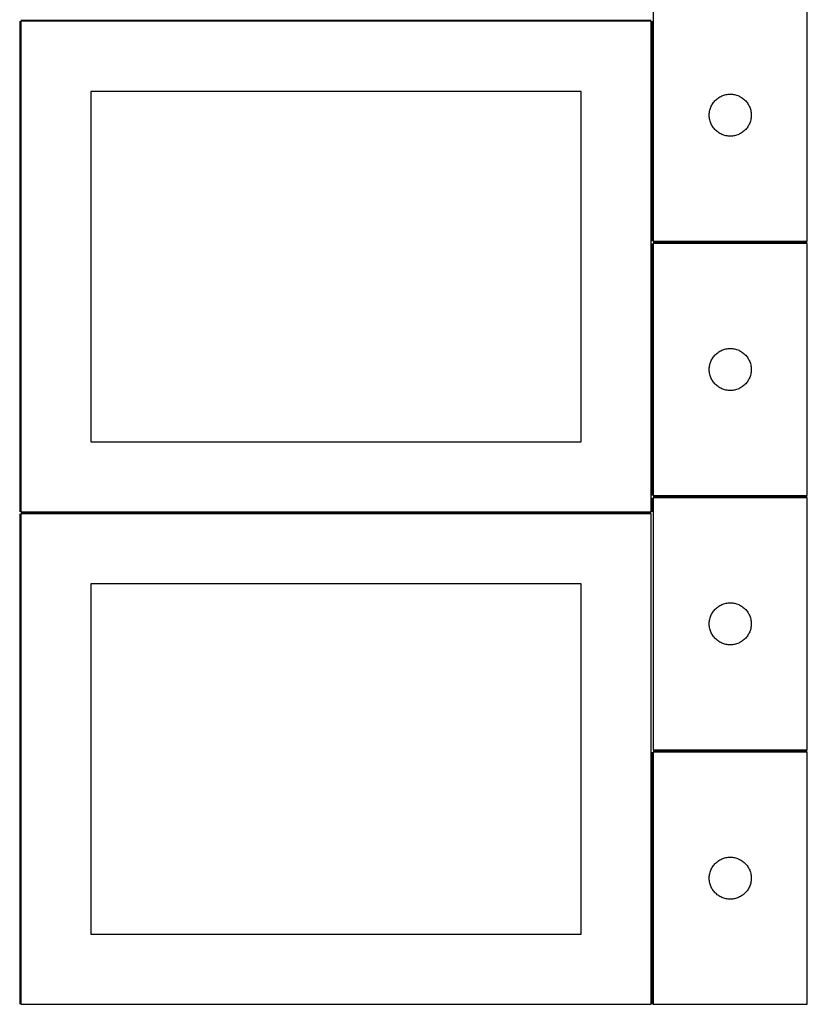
# Model space of a CAD drawing. Header units: millimetres. Extents: x 7 to 1493, y 7 to 2993.
# Tile 2 of 13: x 909 to 1471, y 7 to 709. Entities that reach past the tile are written whole.
import ezdxf

# ---------------------------------------------------------------- set-up
doc = ezdxf.new("R2010")
doc.units = ezdxf.units.MM
doc.layers.add('COMMON', color=5, linetype='CONTINUOUS', true_color=0x0000ff)
doc.layers.add('CUT', color=7, linetype='CONTINUOUS', true_color=0x000000)

msp = doc.modelspace()

# ---------------------------------------------------------------- linework, layer by layer
at = {"layer": 'COMMON'}
for p, q in [((908.824235, 708.049512), (908.824235, 358.049512)), ((909.574236, 708.799512), (1359.574236, 708.799512)), ((1360.324236, 708.049512), (1360.324236, 551.049563)), ((1360.324236, 549.549562), (1360.324236, 369.549562)), ((1361.074237, 550.299562), (1471.074237, 550.299562)), ((1360.324236, 368.049561), (1360.324236, 358.049512)), ((1361.074237, 368.799561), (1471.074237, 368.799561)), ((908.799608, 356.549511), (908.799608, 6.549511)), ((909.574236, 357.299511), (1359.549609, 357.299511)), ((1360.299609, 186.549511), (1360.299609, 6.549511)), ((1361.074237, 187.299511), (1471.04961, 187.299511))]:
    msp.add_line(p, q, dxfattribs=at)
at = {"layer": 'CUT'}
for p, q in [((1361.074237, 731.049563), (1361.074237, 551.049563)), ((1471.074237, 551.049563), (1471.074237, 731.049563)), ((1359.574236, 708.049512), (909.574236, 708.049512)), ((909.574236, 708.049512), (909.574236, 358.049512)), ((1359.574236, 358.049512), (1359.574236, 708.049512)), ((1309.574236, 658.049512), (959.574236, 658.049512)), ((959.574236, 658.049512), (959.574236, 408.049512)), ((1309.574236, 408.049512), (1309.574236, 658.049512)), ((1407.38292, 653.274988), (1408.023794, 653.706196)), ((1408.023794, 653.706196), (1408.686016, 654.103842)), ((1408.686016, 654.103842), (1409.36783, 654.466869)), ((1409.36783, 654.466869), (1410.067428, 654.794317)), ((1410.067428, 654.794317), (1410.782955, 655.085315)), ((1410.782955, 655.085315), (1411.512514, 655.339094)), ((1411.512514, 655.339094), (1412.25417, 655.554979)), ((1412.25417, 655.554979), (1413.005956, 655.732398)), ((1413.005956, 655.732398), (1413.765878, 655.870881)), ((1413.765878, 655.870881), (1414.531922, 655.970061)), ((1414.531922, 655.970061), (1415.302055, 656.029674)), ((1415.302055, 656.029674), (1416.074237, 656.049563)), ((1416.074237, 656.049563), (1416.846418, 656.029674)), ((1416.846418, 656.029674), (1417.616552, 655.970061)), ((1417.616552, 655.970061), (1418.382595, 655.870881)), ((1418.382595, 655.870881), (1419.142518, 655.732398)), ((1419.142518, 655.732398), (1419.894303, 655.554979)), ((1419.894303, 655.554979), (1420.635959, 655.339094)), ((1420.635959, 655.339094), (1421.365518, 655.085315)), ((1421.365518, 655.085315), (1422.081045, 654.794317)), ((1422.081045, 654.794317), (1422.780644, 654.466869)), ((1422.780644, 654.466869), (1423.462458, 654.103842)), ((1423.462458, 654.103842), (1424.12468, 653.706196)), ((1424.12468, 653.706196), (1424.765553, 653.274988)), ((1401.906898, 645.977699), (1402.179377, 646.700481)), ((1402.179377, 646.700481), (1402.488703, 647.408279)), ((1402.488703, 647.408279), (1402.834055, 648.099214)), ((1402.834055, 648.099214), (1403.214517, 648.771455)), ((1403.214517, 648.771455), (1403.629081, 649.423219)), ((1403.629081, 649.423219), (1404.076648, 650.052777)), ((1404.076648, 650.052777), (1404.55603, 650.658461)), ((1404.55603, 650.658461), (1405.065956, 651.238663)), ((1405.065956, 651.238663), (1405.605074, 651.791846)), ((1405.605074, 651.791846), (1406.171955, 652.316542)), ((1406.171955, 652.316542), (1406.765094, 652.81136)), ((1406.765094, 652.81136), (1407.38292, 653.274988)), ((1424.765553, 653.274988), (1425.383379, 652.81136)), ((1425.383379, 652.81136), (1425.976518, 652.316542)), ((1425.976518, 652.316542), (1426.543399, 651.791846)), ((1426.543399, 651.791846), (1427.082517, 651.238663)), ((1427.082517, 651.238663), (1427.592443, 650.658461)), ((1427.592443, 650.658461), (1428.071825, 650.052777)), ((1428.071825, 650.052777), (1428.519392, 649.423219)), ((1428.519392, 649.423219), (1428.933956, 648.771455)), ((1428.933956, 648.771455), (1429.314419, 648.099214)), ((1429.314419, 648.099214), (1429.659771, 647.408279)), ((1429.659771, 647.408279), (1429.969096, 646.700481)), ((1429.969096, 646.700481), (1430.241575, 645.977699)), ((1401.07921, 641.435782), (1401.118974, 642.207195)), ((1401.07921, 640.663344), (1401.07921, 641.435782)), ((1401.118974, 639.891931), (1401.07921, 640.663344)), ((1401.118974, 642.207195), (1401.198397, 642.975538)), ((1401.198397, 639.123588), (1401.118974, 639.891931)), ((1401.198397, 642.975538), (1401.317267, 643.738774)), ((1401.317267, 643.738774), (1401.475271, 644.494879)), ((1401.475271, 644.494879), (1401.671989, 645.241847)), ((1401.671989, 645.241847), (1401.906898, 645.977699)), ((1430.241575, 645.977699), (1430.476485, 645.241847)), ((1430.476485, 645.241847), (1430.673202, 644.494879)), ((1430.673202, 644.494879), (1430.831206, 643.738774)), ((1430.831206, 643.738774), (1430.950077, 642.975538)), ((1430.950077, 642.975538), (1431.0295, 642.207195)), ((1431.0295, 639.891931), (1430.950077, 639.123588)), ((1431.0295, 642.207195), (1431.069264, 641.435782)), ((1431.069264, 640.663344), (1431.0295, 639.891931)), ((1431.069264, 641.435782), (1431.069264, 640.663344)), ((1401.317267, 638.360352), (1401.198397, 639.123588)), ((1401.475271, 637.604247), (1401.317267, 638.360352)), ((1401.671989, 636.857278), (1401.475271, 637.604247)), ((1401.906898, 636.121427), (1401.671989, 636.857278)), ((1402.179377, 635.398645), (1401.906898, 636.121427)), ((1402.488703, 634.690847), (1402.179377, 635.398645)), ((1402.834055, 633.999912), (1402.488703, 634.690847)), ((1403.214517, 633.327671), (1402.834055, 633.999912)), ((1403.629081, 632.675907), (1403.214517, 633.327671)), ((1404.076648, 632.046349), (1403.629081, 632.675907)), ((1428.519392, 632.675907), (1428.071825, 632.046349)), ((1428.933956, 633.327671), (1428.519392, 632.675907)), ((1429.314419, 633.999912), (1428.933956, 633.327671)), ((1429.659771, 634.690847), (1429.314419, 633.999912)), ((1429.969096, 635.398645), (1429.659771, 634.690847)), ((1430.241575, 636.121427), (1429.969096, 635.398645)), ((1430.476485, 636.857278), (1430.241575, 636.121427)), ((1430.673202, 637.604247), (1430.476485, 636.857278)), ((1430.831206, 638.360352), (1430.673202, 637.604247)), ((1430.950077, 639.123588), (1430.831206, 638.360352)), ((1404.55603, 631.440665), (1404.076648, 632.046349)), ((1405.065956, 630.860463), (1404.55603, 631.440665)), ((1405.605074, 630.30728), (1405.065956, 630.860463)), ((1406.171955, 629.782584), (1405.605074, 630.30728)), ((1406.765094, 629.287766), (1406.171955, 629.782584)), ((1407.38292, 628.824138), (1406.765094, 629.287766)), ((1408.023794, 628.39293), (1407.38292, 628.824138)), ((1408.686016, 627.995284), (1408.023794, 628.39293)), ((1409.36783, 627.632257), (1408.686016, 627.995284)), ((1410.067428, 627.304809), (1409.36783, 627.632257)), ((1410.782955, 627.013811), (1410.067428, 627.304809)), ((1411.512514, 626.760032), (1410.782955, 627.013811)), ((1412.25417, 626.544147), (1411.512514, 626.760032)), ((1413.005956, 626.366728), (1412.25417, 626.544147)), ((1413.765878, 626.228245), (1413.005956, 626.366728)), ((1414.531922, 626.129065), (1413.765878, 626.228245)), ((1415.302055, 626.069452), (1414.531922, 626.129065)), ((1416.074237, 626.049563), (1415.302055, 626.069452)), ((1416.846418, 626.069452), (1416.074237, 626.049563)), ((1417.616552, 626.129065), (1416.846418, 626.069452)), ((1418.382595, 626.228245), (1417.616552, 626.129065)), ((1419.142518, 626.366728), (1418.382595, 626.228245)), ((1419.894303, 626.544147), (1419.142518, 626.366728)), ((1420.635959, 626.760032), (1419.894303, 626.544147)), ((1421.365518, 627.013811), (1420.635959, 626.760032)), ((1422.081045, 627.304809), (1421.365518, 627.013811)), ((1422.780644, 627.632257), (1422.081045, 627.304809)), ((1423.462458, 627.995284), (1422.780644, 627.632257)), ((1424.12468, 628.39293), (1423.462458, 627.995284)), ((1424.765553, 628.824138), (1424.12468, 628.39293)), ((1425.383379, 629.287766), (1424.765553, 628.824138)), ((1425.976518, 629.782584), (1425.383379, 629.287766)), ((1426.543399, 630.30728), (1425.976518, 629.782584)), ((1427.082517, 630.860463), (1426.543399, 630.30728)), ((1427.592443, 631.440665), (1427.082517, 630.860463)), ((1428.071825, 632.046349), (1427.592443, 631.440665)), ((1361.074237, 551.049563), (1471.074237, 551.049563)), ((1471.074237, 549.549562), (1361.074237, 549.549562)), ((1361.074237, 549.549562), (1361.074237, 369.549562)), ((1471.074237, 369.549562), (1471.074237, 549.549562)), ((1405.605074, 470.291845), (1406.171955, 470.816541)), ((1406.171955, 470.816541), (1406.765094, 471.311359)), ((1406.765094, 471.311359), (1407.38292, 471.774987)), ((1407.38292, 471.774987), (1408.023794, 472.206195)), ((1408.023794, 472.206195), (1408.686016, 472.603841)), ((1408.686016, 472.603841), (1409.36783, 472.966868)), ((1409.36783, 472.966868), (1410.067428, 473.294316)), ((1410.067428, 473.294316), (1410.782955, 473.585314)), ((1410.782955, 473.585314), (1411.512514, 473.839093)), ((1411.512514, 473.839093), (1412.25417, 474.054978)), ((1412.25417, 474.054978), (1413.005956, 474.232397)), ((1413.005956, 474.232397), (1413.765878, 474.37088)), ((1413.765878, 474.37088), (1414.531922, 474.47006)), ((1414.531922, 474.47006), (1415.302055, 474.529673)), ((1415.302055, 474.529673), (1416.074237, 474.549562)), ((1416.074237, 474.549562), (1416.846418, 474.529673)), ((1416.846418, 474.529673), (1417.616552, 474.47006)), ((1417.616552, 474.47006), (1418.382595, 474.37088)), ((1418.382595, 474.37088), (1419.142518, 474.232397)), ((1419.142518, 474.232397), (1419.894303, 474.054978)), ((1419.894303, 474.054978), (1420.635959, 473.839093)), ((1420.635959, 473.839093), (1421.365518, 473.585314)), ((1421.365518, 473.585314), (1422.081045, 473.294316)), ((1422.081045, 473.294316), (1422.780644, 472.966868)), ((1422.780644, 472.966868), (1423.462458, 472.603841)), ((1423.462458, 472.603841), (1424.12468, 472.206195)), ((1424.12468, 472.206195), (1424.765553, 471.774987)), ((1424.765553, 471.774987), (1425.383379, 471.311359)), ((1425.383379, 471.311359), (1425.976518, 470.816541)), ((1425.976518, 470.816541), (1426.543399, 470.291845)), ((1401.475271, 462.994878), (1401.671989, 463.741846)), ((1401.671989, 463.741846), (1401.906898, 464.477698)), ((1401.906898, 464.477698), (1402.179377, 465.20048)), ((1402.179377, 465.20048), (1402.488703, 465.908278)), ((1402.488703, 465.908278), (1402.834055, 466.599213)), ((1402.834055, 466.599213), (1403.214517, 467.271454)), ((1403.214517, 467.271454), (1403.629081, 467.923218)), ((1403.629081, 467.923218), (1404.076648, 468.552776)), ((1404.076648, 468.552776), (1404.55603, 469.15846)), ((1404.55603, 469.15846), (1405.065956, 469.738662)), ((1405.065956, 469.738662), (1405.605074, 470.291845)), ((1426.543399, 470.291845), (1427.082517, 469.738662)), ((1427.082517, 469.738662), (1427.592443, 469.15846)), ((1427.592443, 469.15846), (1428.071825, 468.552776)), ((1428.071825, 468.552776), (1428.519392, 467.923218)), ((1428.519392, 467.923218), (1428.933956, 467.271454)), ((1428.933956, 467.271454), (1429.314419, 466.599213)), ((1429.314419, 466.599213), (1429.659771, 465.908278)), ((1429.659771, 465.908278), (1429.969096, 465.20048)), ((1429.969096, 465.20048), (1430.241575, 464.477698)), ((1430.241575, 464.477698), (1430.476485, 463.741846)), ((1430.476485, 463.741846), (1430.673202, 462.994878)), ((1401.07921, 459.935781), (1401.118974, 460.707194)), ((1401.07921, 459.163343), (1401.07921, 459.935781)), ((1401.118974, 458.39193), (1401.07921, 459.163343)), ((1401.118974, 460.707194), (1401.198397, 461.475537)), ((1401.198397, 457.623587), (1401.118974, 458.39193)), ((1401.198397, 461.475537), (1401.317267, 462.238773)), ((1401.317267, 456.860351), (1401.198397, 457.623587)), ((1401.317267, 462.238773), (1401.475271, 462.994878)), ((1401.475271, 456.104246), (1401.317267, 456.860351)), ((1430.673202, 462.994878), (1430.831206, 462.238773)), ((1430.831206, 456.860351), (1430.673202, 456.104246)), ((1430.831206, 462.238773), (1430.950077, 461.475537)), ((1430.950077, 457.623587), (1430.831206, 456.860351)), ((1430.950077, 461.475537), (1431.0295, 460.707194)), ((1431.0295, 458.39193), (1430.950077, 457.623587)), ((1431.0295, 460.707194), (1431.069264, 459.935781)), ((1431.069264, 459.163343), (1431.0295, 458.39193)), ((1431.069264, 459.935781), (1431.069264, 459.163343)), ((1401.671989, 455.357277), (1401.475271, 456.104246)), ((1401.906898, 454.621426), (1401.671989, 455.357277)), ((1402.179377, 453.898644), (1401.906898, 454.621426)), ((1402.488703, 453.190846), (1402.179377, 453.898644)), ((1402.834055, 452.499911), (1402.488703, 453.190846)), ((1403.214517, 451.82767), (1402.834055, 452.499911)), ((1403.629081, 451.175906), (1403.214517, 451.82767)), ((1404.076648, 450.546348), (1403.629081, 451.175906)), ((1404.55603, 449.940664), (1404.076648, 450.546348)), ((1405.065956, 449.360462), (1404.55603, 449.940664)), ((1427.592443, 449.940664), (1427.082517, 449.360462)), ((1428.071825, 450.546348), (1427.592443, 449.940664)), ((1428.519392, 451.175906), (1428.071825, 450.546348)), ((1428.933956, 451.82767), (1428.519392, 451.175906)), ((1429.314419, 452.499911), (1428.933956, 451.82767)), ((1429.659771, 453.190846), (1429.314419, 452.499911)), ((1429.969096, 453.898644), (1429.659771, 453.190846)), ((1430.241575, 454.621426), (1429.969096, 453.898644)), ((1430.476485, 455.357277), (1430.241575, 454.621426)), ((1430.673202, 456.104246), (1430.476485, 455.357277)), ((1405.605074, 448.807279), (1405.065956, 449.360462)), ((1406.171955, 448.282583), (1405.605074, 448.807279)), ((1406.765094, 447.787765), (1406.171955, 448.282583)), ((1407.38292, 447.324137), (1406.765094, 447.787765)), ((1408.023794, 446.892929), (1407.38292, 447.324137)), ((1408.686016, 446.495283), (1408.023794, 446.892929)), ((1409.36783, 446.132256), (1408.686016, 446.495283)), ((1410.067428, 445.804808), (1409.36783, 446.132256)), ((1410.782955, 445.51381), (1410.067428, 445.804808)), ((1411.512514, 445.260031), (1410.782955, 445.51381)), ((1412.25417, 445.044146), (1411.512514, 445.260031)), ((1413.005956, 444.866727), (1412.25417, 445.044146)), ((1413.765878, 444.728244), (1413.005956, 444.866727)), ((1414.531922, 444.629064), (1413.765878, 444.728244)), ((1415.302055, 444.569451), (1414.531922, 444.629064)), ((1416.074237, 444.549562), (1415.302055, 444.569451)), ((1416.846418, 444.569451), (1416.074237, 444.549562)), ((1417.616552, 444.629064), (1416.846418, 444.569451)), ((1418.382595, 444.728244), (1417.616552, 444.629064)), ((1419.142518, 444.866727), (1418.382595, 444.728244)), ((1419.894303, 445.044146), (1419.142518, 444.866727)), ((1420.635959, 445.260031), (1419.894303, 445.044146)), ((1421.365518, 445.51381), (1420.635959, 445.260031)), ((1422.081045, 445.804808), (1421.365518, 445.51381)), ((1422.780644, 446.132256), (1422.081045, 445.804808)), ((1423.462458, 446.495283), (1422.780644, 446.132256)), ((1424.12468, 446.892929), (1423.462458, 446.495283)), ((1424.765553, 447.324137), (1424.12468, 446.892929)), ((1425.383379, 447.787765), (1424.765553, 447.324137)), ((1425.976518, 448.282583), (1425.383379, 447.787765)), ((1426.543399, 448.807279), (1425.976518, 448.282583)), ((1427.082517, 449.360462), (1426.543399, 448.807279)), ((959.574236, 408.049512), (1309.574236, 408.049512)), ((1361.074237, 369.549562), (1471.074237, 369.549562)), ((1471.074237, 368.049561), (1361.074237, 368.049561)), ((1361.074237, 368.049561), (1361.074237, 188.049561)), ((1471.074237, 188.049561), (1471.074237, 368.049561)), ((1359.549609, 356.549511), (909.549609, 356.549511)), ((909.549609, 356.549511), (909.549609, 6.549511)), ((909.574236, 358.049512), (1359.574236, 358.049512)), ((1359.549609, 6.549511), (1359.549609, 356.549511)), ((1309.549609, 306.549511), (959.549609, 306.549511)), ((959.549609, 306.549511), (959.549609, 56.549511)), ((1309.549609, 56.549511), (1309.549609, 306.549511)), ((1404.55603, 287.658459), (1405.065956, 288.238661)), ((1405.065956, 288.238661), (1405.605074, 288.791844)), ((1405.605074, 288.791844), (1406.171955, 289.31654)), ((1406.171955, 289.31654), (1406.765094, 289.811358)), ((1406.765094, 289.811358), (1407.38292, 290.274986)), ((1407.38292, 290.274986), (1408.023794, 290.706194)), ((1408.023794, 290.706194), (1408.686016, 291.10384)), ((1408.686016, 291.10384), (1409.36783, 291.466867)), ((1409.36783, 291.466867), (1410.067428, 291.794315)), ((1410.067428, 291.794315), (1410.782955, 292.085313)), ((1410.782955, 292.085313), (1411.512514, 292.339092)), ((1411.512514, 292.339092), (1412.25417, 292.554977)), ((1412.25417, 292.554977), (1413.005956, 292.732396)), ((1413.005956, 292.732396), (1413.765878, 292.870879)), ((1413.765878, 292.870879), (1414.531922, 292.970059)), ((1414.531922, 292.970059), (1415.302055, 293.029672)), ((1415.302055, 293.029672), (1416.074237, 293.049561)), ((1416.074237, 293.049561), (1416.846418, 293.029672)), ((1416.846418, 293.029672), (1417.616552, 292.970059)), ((1417.616552, 292.970059), (1418.382595, 292.870879)), ((1418.382595, 292.870879), (1419.142518, 292.732396)), ((1419.142518, 292.732396), (1419.894303, 292.554977)), ((1419.894303, 292.554977), (1420.635959, 292.339092)), ((1420.635959, 292.339092), (1421.365518, 292.085313)), ((1421.365518, 292.085313), (1422.081045, 291.794315)), ((1422.081045, 291.794315), (1422.780644, 291.466867)), ((1422.780644, 291.466867), (1423.462458, 291.10384)), ((1423.462458, 291.10384), (1424.12468, 290.706194)), ((1424.12468, 290.706194), (1424.765553, 290.274986)), ((1424.765553, 290.274986), (1425.383379, 289.811358)), ((1425.383379, 289.811358), (1425.976518, 289.31654)), ((1425.976518, 289.31654), (1426.543399, 288.791844)), ((1426.543399, 288.791844), (1427.082517, 288.238661)), ((1427.082517, 288.238661), (1427.592443, 287.658459)), ((1401.317267, 280.738772), (1401.475271, 281.494877)), ((1401.475271, 281.494877), (1401.671989, 282.241845)), ((1401.671989, 282.241845), (1401.906898, 282.977697)), ((1401.906898, 282.977697), (1402.179377, 283.700479)), ((1402.179377, 283.700479), (1402.488703, 284.408277)), ((1402.488703, 284.408277), (1402.834055, 285.099212)), ((1402.834055, 285.099212), (1403.214517, 285.771453)), ((1403.214517, 285.771453), (1403.629081, 286.423217)), ((1403.629081, 286.423217), (1404.076648, 287.052775)), ((1404.076648, 287.052775), (1404.55603, 287.658459)), ((1427.592443, 287.658459), (1428.071825, 287.052775)), ((1428.071825, 287.052775), (1428.519392, 286.423217)), ((1428.519392, 286.423217), (1428.933956, 285.771453)), ((1428.933956, 285.771453), (1429.314419, 285.099212)), ((1429.314419, 285.099212), (1429.659771, 284.408277)), ((1429.659771, 284.408277), (1429.969096, 283.700479)), ((1429.969096, 283.700479), (1430.241575, 282.977697)), ((1430.241575, 282.977697), (1430.476485, 282.241845)), ((1430.476485, 282.241845), (1430.673202, 281.494877)), ((1430.673202, 281.494877), (1430.831206, 280.738772)), ((1401.07921, 278.43578), (1401.118974, 279.207193)), ((1401.07921, 277.663342), (1401.07921, 278.43578)), ((1401.118974, 276.891929), (1401.07921, 277.663342)), ((1401.118974, 279.207193), (1401.198397, 279.975536)), ((1401.198397, 276.123586), (1401.118974, 276.891929)), ((1401.198397, 279.975536), (1401.317267, 280.738772)), ((1401.317267, 275.36035), (1401.198397, 276.123586)), ((1401.475271, 274.604245), (1401.317267, 275.36035)), ((1401.671989, 273.857276), (1401.475271, 274.604245)), ((1430.673202, 274.604245), (1430.476485, 273.857276)), ((1430.831206, 275.36035), (1430.673202, 274.604245)), ((1430.831206, 280.738772), (1430.950077, 279.975536)), ((1430.950077, 276.123586), (1430.831206, 275.36035)), ((1430.950077, 279.975536), (1431.0295, 279.207193)), ((1431.0295, 276.891929), (1430.950077, 276.123586)), ((1431.0295, 279.207193), (1431.069264, 278.43578)), ((1431.069264, 277.663342), (1431.0295, 276.891929)), ((1431.069264, 278.43578), (1431.069264, 277.663342)), ((1401.906898, 273.121425), (1401.671989, 273.857276)), ((1402.179377, 272.398643), (1401.906898, 273.121425)), ((1402.488703, 271.690845), (1402.179377, 272.398643)), ((1402.834055, 270.99991), (1402.488703, 271.690845)), ((1403.214517, 270.327669), (1402.834055, 270.99991)), ((1403.629081, 269.675905), (1403.214517, 270.327669)), ((1404.076648, 269.046347), (1403.629081, 269.675905)), ((1404.55603, 268.440663), (1404.076648, 269.046347)), ((1405.065956, 267.860461), (1404.55603, 268.440663)), ((1405.605074, 267.307278), (1405.065956, 267.860461)), ((1406.171955, 266.782582), (1405.605074, 267.307278)), ((1426.543399, 267.307278), (1425.976518, 266.782582)), ((1427.082517, 267.860461), (1426.543399, 267.307278)), ((1427.592443, 268.440663), (1427.082517, 267.860461)), ((1428.071825, 269.046347), (1427.592443, 268.440663)), ((1428.519392, 269.675905), (1428.071825, 269.046347)), ((1428.933956, 270.327669), (1428.519392, 269.675905)), ((1429.314419, 270.99991), (1428.933956, 270.327669)), ((1429.659771, 271.690845), (1429.314419, 270.99991)), ((1429.969096, 272.398643), (1429.659771, 271.690845)), ((1430.241575, 273.121425), (1429.969096, 272.398643)), ((1430.476485, 273.857276), (1430.241575, 273.121425)), ((1406.765094, 266.287764), (1406.171955, 266.782582)), ((1407.38292, 265.824136), (1406.765094, 266.287764)), ((1408.023794, 265.392928), (1407.38292, 265.824136)), ((1408.686016, 264.995282), (1408.023794, 265.392928)), ((1409.36783, 264.632255), (1408.686016, 264.995282)), ((1410.067428, 264.304807), (1409.36783, 264.632255)), ((1410.782955, 264.013809), (1410.067428, 264.304807)), ((1411.512514, 263.76003), (1410.782955, 264.013809)), ((1412.25417, 263.544145), (1411.512514, 263.76003)), ((1413.005956, 263.366726), (1412.25417, 263.544145)), ((1413.765878, 263.228243), (1413.005956, 263.366726)), ((1414.531922, 263.129063), (1413.765878, 263.228243)), ((1415.302055, 263.06945), (1414.531922, 263.129063)), ((1416.074237, 263.049561), (1415.302055, 263.06945)), ((1416.846418, 263.06945), (1416.074237, 263.049561)), ((1417.616552, 263.129063), (1416.846418, 263.06945)), ((1418.382595, 263.228243), (1417.616552, 263.129063)), ((1419.142518, 263.366726), (1418.382595, 263.228243)), ((1419.894303, 263.544145), (1419.142518, 263.366726)), ((1420.635959, 263.76003), (1419.894303, 263.544145)), ((1421.365518, 264.013809), (1420.635959, 263.76003)), ((1422.081045, 264.304807), (1421.365518, 264.013809)), ((1422.780644, 264.632255), (1422.081045, 264.304807)), ((1423.462458, 264.995282), (1422.780644, 264.632255)), ((1424.12468, 265.392928), (1423.462458, 264.995282)), ((1424.765553, 265.824136), (1424.12468, 265.392928)), ((1425.383379, 266.287764), (1424.765553, 265.824136)), ((1425.976518, 266.782582), (1425.383379, 266.287764)), ((1471.04961, 186.549511), (1361.04961, 186.549511)), ((1361.04961, 186.549511), (1361.04961, 6.549511)), ((1361.074237, 188.049561), (1471.074237, 188.049561)), ((1471.04961, 6.549511), (1471.04961, 186.549511)), ((1403.604455, 104.923167), (1404.052021, 105.552726)), ((1404.052021, 105.552726), (1404.531403, 106.158409)), ((1404.531403, 106.158409), (1405.04133, 106.738612)), ((1405.04133, 106.738612), (1405.580448, 107.291794)), ((1405.580448, 107.291794), (1406.147328, 107.81649)), ((1406.147328, 107.81649), (1406.740468, 108.311309)), ((1406.740468, 108.311309), (1407.358294, 108.774937)), ((1407.358294, 108.774937), (1407.999167, 109.206145)), ((1407.999167, 109.206145), (1408.661389, 109.60379)), ((1408.661389, 109.60379), (1409.343203, 109.966818)), ((1409.343203, 109.966818), (1410.042801, 110.294265)), ((1410.042801, 110.294265), (1410.758329, 110.585264)), ((1410.758329, 110.585264), (1411.487888, 110.839042)), ((1411.487888, 110.839042), (1412.229543, 111.054927)), ((1412.229543, 111.054927), (1412.981329, 111.232347)), ((1412.981329, 111.232347), (1413.741251, 111.37083)), ((1413.741251, 111.37083), (1414.507295, 111.47001)), ((1414.507295, 111.47001), (1415.277429, 111.529623)), ((1415.277429, 111.529623), (1416.04961, 111.549511)), ((1416.04961, 111.549511), (1416.821791, 111.529623)), ((1416.821791, 111.529623), (1417.591925, 111.47001)), ((1417.591925, 111.47001), (1418.357969, 111.37083)), ((1418.357969, 111.37083), (1419.117891, 111.232347)), ((1419.117891, 111.232347), (1419.869677, 111.054927)), ((1419.869677, 111.054927), (1420.611332, 110.839042)), ((1420.611332, 110.839042), (1421.340891, 110.585264)), ((1421.340891, 110.585264), (1422.056419, 110.294265)), ((1422.056419, 110.294265), (1422.756017, 109.966818)), ((1422.756017, 109.966818), (1423.437831, 109.60379)), ((1423.437831, 109.60379), (1424.100053, 109.206145)), ((1424.100053, 109.206145), (1424.740926, 108.774937)), ((1424.740926, 108.774937), (1425.358752, 108.311309)), ((1425.358752, 108.311309), (1425.951892, 107.81649)), ((1425.951892, 107.81649), (1426.518772, 107.291794)), ((1426.518772, 107.291794), (1427.05789, 106.738612)), ((1427.05789, 106.738612), (1427.567817, 106.158409)), ((1427.567817, 106.158409), (1428.047199, 105.552726)), ((1428.047199, 105.552726), (1428.494765, 104.923167)), ((1401.094347, 97.707143), (1401.17377, 98.475487)), ((1401.17377, 98.475487), (1401.292641, 99.238723)), ((1401.292641, 99.238723), (1401.450644, 99.994828)), ((1401.450644, 99.994828), (1401.647362, 100.741796)), ((1401.647362, 100.741796), (1401.882272, 101.477647)), ((1401.882272, 101.477647), (1402.15475, 102.20043)), ((1402.15475, 102.20043), (1402.464076, 102.908227)), ((1402.464076, 102.908227), (1402.809428, 103.599163)), ((1402.809428, 103.599163), (1403.189891, 104.271404)), ((1403.189891, 104.271404), (1403.604455, 104.923167)), ((1428.494765, 104.923167), (1428.909329, 104.271404)), ((1428.909329, 104.271404), (1429.289792, 103.599163)), ((1429.289792, 103.599163), (1429.635144, 102.908227)), ((1429.635144, 102.908227), (1429.94447, 102.20043)), ((1429.94447, 102.20043), (1430.216948, 101.477647)), ((1430.216948, 101.477647), (1430.451858, 100.741796)), ((1430.451858, 100.741796), (1430.648576, 99.994828)), ((1430.648576, 99.994828), (1430.806579, 99.238723)), ((1430.806579, 99.238723), (1430.92545, 98.475487)), ((1430.92545, 98.475487), (1431.004873, 97.707143)), ((1401.054583, 96.93573), (1401.094347, 97.707143)), ((1401.054583, 96.163293), (1401.054583, 96.93573)), ((1401.094347, 95.39188), (1401.054583, 96.163293)), ((1401.17377, 94.623536), (1401.094347, 95.39188)), ((1401.292641, 93.8603), (1401.17377, 94.623536)), ((1401.450644, 93.104195), (1401.292641, 93.8603)), ((1401.647362, 92.357227), (1401.450644, 93.104195)), ((1401.882272, 91.621376), (1401.647362, 92.357227)), ((1402.15475, 90.898593), (1401.882272, 91.621376)), ((1430.216948, 91.621376), (1429.94447, 90.898593)), ((1430.451858, 92.357227), (1430.216948, 91.621376)), ((1430.648576, 93.104195), (1430.451858, 92.357227)), ((1430.806579, 93.8603), (1430.648576, 93.104195)), ((1430.92545, 94.623536), (1430.806579, 93.8603)), ((1431.004873, 95.39188), (1430.92545, 94.623536)), ((1431.004873, 97.707143), (1431.044637, 96.93573)), ((1431.044637, 96.163293), (1431.004873, 95.39188)), ((1431.044637, 96.93573), (1431.044637, 96.163293)), ((1402.464076, 90.190796), (1402.15475, 90.898593)), ((1402.809428, 89.49986), (1402.464076, 90.190796)), ((1403.189891, 88.827619), (1402.809428, 89.49986)), ((1403.604455, 88.175856), (1403.189891, 88.827619)), ((1404.052021, 87.546297), (1403.604455, 88.175856)), ((1404.531403, 86.940614), (1404.052021, 87.546297)), ((1405.04133, 86.360411), (1404.531403, 86.940614)), ((1405.580448, 85.807229), (1405.04133, 86.360411)), ((1406.147328, 85.282533), (1405.580448, 85.807229)), ((1406.740468, 84.787714), (1406.147328, 85.282533)), ((1407.358294, 84.324086), (1406.740468, 84.787714)), ((1407.999167, 83.892878), (1407.358294, 84.324086)), ((1424.740926, 84.324086), (1424.100053, 83.892878)), ((1425.358752, 84.787714), (1424.740926, 84.324086)), ((1425.951892, 85.282533), (1425.358752, 84.787714)), ((1426.518772, 85.807229), (1425.951892, 85.282533)), ((1427.05789, 86.360411), (1426.518772, 85.807229)), ((1427.567817, 86.940614), (1427.05789, 86.360411)), ((1428.047199, 87.546297), (1427.567817, 86.940614)), ((1428.494765, 88.175856), (1428.047199, 87.546297)), ((1428.909329, 88.827619), (1428.494765, 88.175856)), ((1429.289792, 89.49986), (1428.909329, 88.827619)), ((1429.635144, 90.190796), (1429.289792, 89.49986)), ((1429.94447, 90.898593), (1429.635144, 90.190796)), ((1408.661389, 83.495233), (1407.999167, 83.892878)), ((1409.343203, 83.132205), (1408.661389, 83.495233)), ((1410.042801, 82.804758), (1409.343203, 83.132205)), ((1410.758329, 82.513759), (1410.042801, 82.804758)), ((1411.487888, 82.259981), (1410.758329, 82.513759)), ((1412.229543, 82.044096), (1411.487888, 82.259981)), ((1412.981329, 81.866676), (1412.229543, 82.044096)), ((1413.741251, 81.728193), (1412.981329, 81.866676)), ((1414.507295, 81.629013), (1413.741251, 81.728193)), ((1415.277429, 81.5694), (1414.507295, 81.629013)), ((1416.04961, 81.549511), (1415.277429, 81.5694)), ((1416.821791, 81.5694), (1416.04961, 81.549511)), ((1417.591925, 81.629013), (1416.821791, 81.5694)), ((1418.357969, 81.728193), (1417.591925, 81.629013)), ((1419.117891, 81.866676), (1418.357969, 81.728193)), ((1419.869677, 82.044096), (1419.117891, 81.866676)), ((1420.611332, 82.259981), (1419.869677, 82.044096)), ((1421.340891, 82.513759), (1420.611332, 82.259981)), ((1422.056419, 82.804758), (1421.340891, 82.513759)), ((1422.756017, 83.132205), (1422.056419, 82.804758)), ((1423.437831, 83.495233), (1422.756017, 83.132205)), ((1424.100053, 83.892878), (1423.437831, 83.495233)), ((959.549609, 56.549511), (1309.549609, 56.549511)), ((909.549609, 6.549511), (1359.549609, 6.549511)), ((1361.04961, 6.549511), (1471.04961, 6.549511))]:
    msp.add_line(p, q, dxfattribs=at)

doc.saveas('drawing.dxf')
